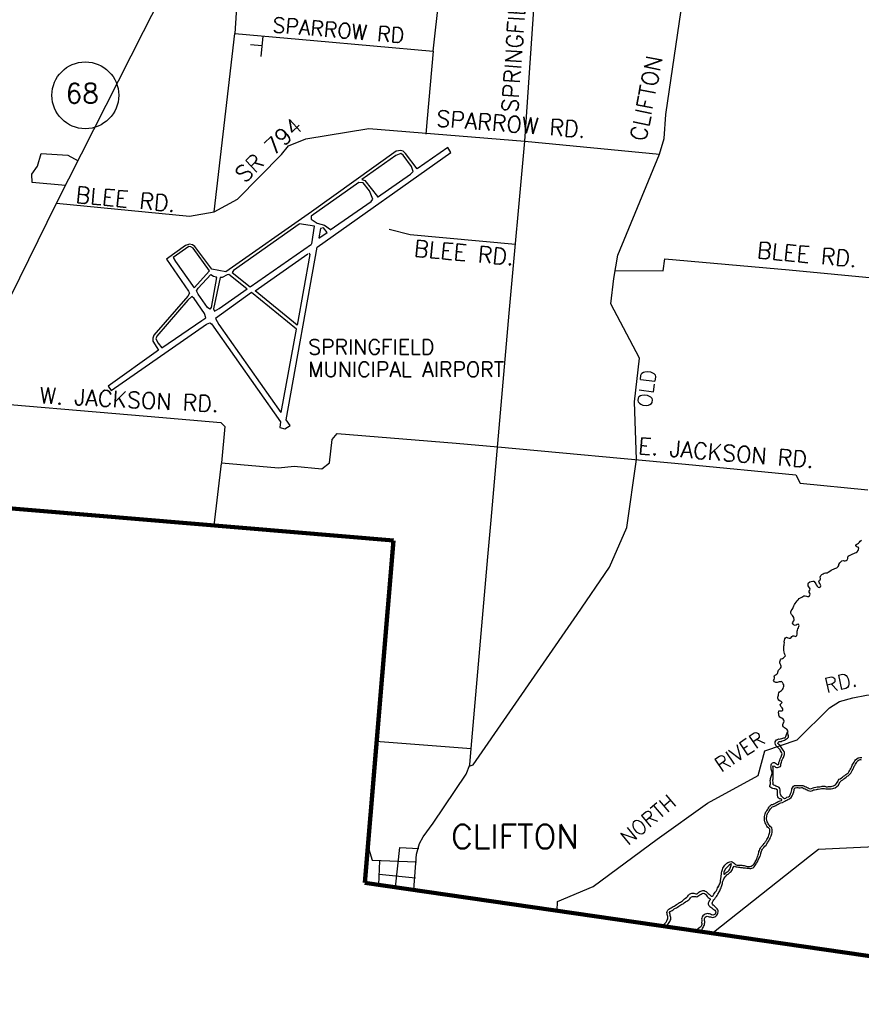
# Model space of a CAD drawing. Header units: feet. Extents: x 1615653 to 1618118, y 708897 to 711917.
# Tile 24 of 183: x 1618069 to 1618080, y 710506 to 710519. Entities that reach past the tile are written whole.
import ezdxf
from ezdxf.enums import TextEntityAlignment as Align

# ---------------------------------------------------------------- set-up
doc = ezdxf.new("R2010")
doc.units = ezdxf.units.FT
doc.header["$LTSCALE"] = 20
doc.header["$MEASUREMENT"] = 0
for name, color, linetype in [('24_TOWN_NAMES', 170, 'Continuous'), ('35_INTERSTATE_ROADS', 130, 'Continuous'), ('36_MAJOR_ROADS', 130, 'Continuous'), ('37_MINOR_ROADS', 130, 'Continuous'), ('38_TOWN_ROADS', 130, 'Continuous'), ('58_MAJOR_WATER', 170, 'Continuous'), ('8_AIRPORTS', 130, 'Continuous'), ('9_AIRPORT_NAMES', 130, 'Continuous'), ('ROAD-TEXT', 2, 'Continuous')]:
    doc.layers.add(name, color=color, linetype=linetype)
doc.layers.add('30_COUNTY_BORDER', color=6, linetype='Continuous', lineweight=100)
doc.styles.add('ROMANS', font='romans')
doc.styles.get("Standard").update_dxf_attribs({"font": 'simplex.shx'})

msp = doc.modelspace()

# ---------------------------------------------------------------- linework, layer by layer
at = {"layer": '30_COUNTY_BORDER', "linetype": 'Continuous'}
for points in [[(1618073.69664, 710511.85879), (1618066.97471, 710512.42262)], [(1618073.69664, 710511.85879), (1618066.97471, 710512.42262)], [(1618073.31384, 710507.30418), (1618073.69664, 710511.85879)], [(1618073.31384, 710507.30418), (1618073.69664, 710511.85879)], [(1618084.43775, 710505.68648), (1618073.31384, 710507.30418)], [(1618084.43775, 710505.68648), (1618073.31384, 710507.30418)]]:
    msp.add_lwpolyline(points, dxfattribs=at)
at = {"layer": '35_INTERSTATE_ROADS', "linetype": 'Continuous'}
for points in [[(1618070.36926, 710518.63263), (1618070.80774, 710519.50023)], [(1618075.44514, 710517.17204), (1618075.59354, 710519.38737)], [(1618069.2135, 710516.34731), (1618070.36926, 710518.63263)], [(1618072.52948, 710517.20436), (1618073.36728, 710517.34089)], [(1618073.36728, 710517.34089), (1618075.44514, 710517.17204)], [(1618072.29671, 710517.111), (1618072.52948, 710517.20436)], [(1618075.23558, 710514.88447), (1618075.44514, 710517.17204)], [(1618072.20741, 710516.99555), (1618072.29671, 710517.111)], [(1618071.62045, 710516.40327), (1618072.20741, 710516.99555)], [(1618068.34919, 710514.60454), (1618069.2135, 710516.34731)], [(1618069.2135, 710516.34731), (1618070.98132, 710516.17639)], [(1618071.30741, 710516.2316), (1618071.62045, 710516.40327)], [(1618070.98132, 710516.17639), (1618071.30741, 710516.2316)], [(1618075.21804, 710514.68145), (1618075.23558, 710514.88447)], [(1618074.99494, 710512.13035), (1618075.21804, 710514.68145)], [(1618074.95288, 710511.64288), (1618074.99494, 710512.13035)], [(1618074.73124, 710509.09129), (1618074.95288, 710511.64288)], [(1618074.71077, 710508.87418), (1618074.73124, 710509.09129)], [(1618074.22314, 710508.09919), (1618074.66461, 710508.75071)], [(1618074.66461, 710508.75071), (1618074.71077, 710508.87418)], [(1618074.08969, 710507.91648), (1618074.22314, 710508.09919)], [(1618074.04254, 710507.82613), (1618074.08969, 710507.91648)], [(1618074.00039, 710507.68459), (1618074.04254, 710507.82613)], [(1618073.96628, 710507.20862), (1618074.00039, 710507.68459)], [(1618073.30657, 710507.34975), (1618073.38156, 710507.29365)]]:
    msp.add_lwpolyline(points, dxfattribs=at)
at = {"layer": '36_MAJOR_ROADS'}
msp.add_line((1618074.22176, 710518.37067), (1618074.39752, 710519.93298), dxfattribs=at)
at = {"layer": '36_MAJOR_ROADS', "linetype": 'Continuous'}
for points in [[(1618074.70495, 710508.85567), (1618074.75452, 710508.87278), (1618076.14062, 710510.876), (1618076.57142, 710511.50254), (1618076.79949, 710512.03081), (1618076.92886, 710512.93782), (1618076.90418, 710513.70279), (1618076.96887, 710514.28651), (1618076.58672, 710515.00948), (1618076.62674, 710515.34616), (1618076.68325, 710515.65725), (1618077.23698, 710517.00092), (1618077.29706, 710517.20776), (1618077.32097, 710517.52896), (1618077.61179, 710519.52485), (1618077.85429, 710520.00565), (1618078.0213, 710520.76722)], [(1618070.80774, 710519.50023), (1618071.31958, 710519.43157), (1618071.60969, 710519.01844), (1618071.58268, 710518.60631), (1618072.63577, 710518.51239)], [(1618072.63577, 710518.51239), (1618074.22176, 710518.37067), (1618074.14395, 710517.47518)], [(1618074.14395, 710517.47518), (1618074.12572, 710517.26565)], [(1618067.90819, 710513.72798), (1618070.41999, 710513.51186)], [(1618070.41999, 710513.51186), (1618071.39827, 710513.42768), (1618071.44963, 710513.37602), (1618071.40849, 710512.8948), (1618072.16489, 710512.82615), (1618072.37481, 710512.84674)], [(1618072.37481, 710512.84674), (1618072.74326, 710512.81114), (1618072.84333, 710512.89144), (1618072.87842, 710513.20454), (1618072.94474, 710513.28483), (1618074.52784, 710513.15343)], [(1618074.52784, 710513.15343), (1618075.08411, 710513.10428)], [(1618075.08411, 710513.10428), (1618077.58021, 710512.87458)], [(1618077.58021, 710512.87458), (1618079.05105, 710512.73178), (1618079.10674, 710512.61995), (1618080.00611, 710512.53419)]]:
    msp.add_lwpolyline(points, dxfattribs=at)
at = {"layer": '37_MINOR_ROADS', "linetype": 'Continuous'}
for points in [[(1618071.30741, 710516.2316), (1618071.58268, 710518.60631)], [(1618071.94263, 710518.44105), (1618071.79423, 710518.4561)], [(1618071.95652, 710518.57297), (1618071.92832, 710518.30244)], [(1618075.44514, 710517.17204), (1618077.23698, 710517.00092)], [(1618069.33265, 710516.58291), (1618068.88915, 710516.62287), (1618068.88437, 710516.73282), (1618068.95657, 710516.84231), (1618069.0083, 710517.00901), (1618069.35999, 710516.98661), (1618069.49946, 710516.91275)], [(1618073.63965, 710516.00026), (1618073.91855, 710515.93321), (1618075.31993, 710515.80462)], [(1618076.63922, 710515.45114), (1618077.28665, 710515.44691), (1618077.30652, 710515.60828), (1618078.96322, 710515.46044)], [(1618078.96322, 710515.46044), (1618080.86249, 710515.28001)], [(1618071.31154, 710512.05885), (1618071.40761, 710512.88468)], [(1618079.80845, 710509.7652), (1618079.99098, 710509.7996), (1618081.34058, 710509.88723), (1618082.31981, 710509.83182)], [(1618077.8725, 710508.364), (1618078.54936, 710508.72998), (1618078.63602, 710509.05925), (1618079.06586, 710509.20529), (1618079.49626, 710509.63384), (1618079.63118, 710509.71563), (1618079.80845, 710509.7652)], [(1618073.46104, 710509.18765), (1618074.73124, 710509.09129)], [(1618075.87248, 710506.93141), (1618075.88026, 710507.05501), (1618076.35301, 710507.25393), (1618077.20651, 710507.8832), (1618077.8725, 710508.364)], [(1618081.69139, 710507.85709), (1618079.35121, 710507.74786), (1618079.23202, 710507.65212)], [(1618079.23202, 710507.65212), (1618077.95574, 710506.6427), (1618077.93168, 710506.63195)]]:
    msp.add_lwpolyline(points, dxfattribs=at)
at = {"layer": '38_TOWN_ROADS', "linetype": 'Continuous'}
for points in [[(1618073.35528, 710507.79725), (1618073.41263, 710507.60405), (1618074.00208, 710507.58101)], [(1618073.72251, 710507.24475), (1618073.77891, 710507.77536)], [(1618073.77891, 710507.77536), (1618074.0321, 710507.75933)], [(1618073.49924, 710507.27721), (1618073.51271, 710507.59704)], [(1618073.5047, 710507.41872), (1618073.98907, 710507.37164)]]:
    msp.add_lwpolyline(points, dxfattribs=at)
at = {"layer": '58_MAJOR_WATER', "linetype": 'Continuous'}
for points in [[(1618079.62073, 710511.5267), (1618079.62403, 710511.5397), (1618079.63753, 710511.5635), (1618079.65088, 710511.57725), (1618079.66318, 710511.59005), (1618079.67933, 710511.5937), (1618079.69533, 710511.59035), (1618079.70833, 710511.5881), (1618079.72143, 710511.59185), (1618079.73468, 710511.6016), (1618079.74103, 710511.6175), (1618079.74128, 710511.63055), (1618079.74568, 710511.6495), (1618079.75898, 710511.66025), (1618079.77413, 710511.66495), (1618079.78933, 710511.6717), (1618079.80653, 710511.67935), (1618079.82378, 710511.687), (1618079.83893, 710511.6927), (1618079.85408, 710511.69745), (1618079.86733, 710511.7062), (1618079.87873, 710511.724), (1618079.88603, 710511.7389), (1618079.88638, 710511.75495), (1618079.87963, 710511.7691), (1618079.86363, 710511.77345), (1618079.84993, 710511.7908), (1618079.85523, 710511.8047), (1618079.87253, 710511.8154), (1618079.88573, 710511.82315), (1618079.89608, 710511.83695), (1618079.90738, 710511.84975), (1618079.92268, 710511.8625)], [(1618078.95963, 710510.5575), (1618078.97268, 710510.55725), (1618078.98593, 710510.567), (1618078.99523, 710510.57985), (1618079.00848, 710510.5906), (1618079.02158, 710510.59235), (1618079.03548, 710510.58505), (1618079.05148, 710510.5827), (1618079.06483, 710510.59545), (1618079.06713, 710510.61145), (1618079.06643, 710510.6245), (1618079.06573, 710510.6396), (1618079.06598, 710510.6536), (1618079.07028, 710510.66755), (1618079.07758, 710510.68145), (1618079.08593, 710510.6973), (1618079.09133, 710510.71525), (1618079.09463, 710510.72925), (1618079.08688, 710510.74345), (1618079.06873, 710510.7398), (1618079.05448, 710510.73005), (1618079.04038, 710510.72635), (1618079.02743, 710510.7326), (1618079.01363, 710510.74495), (1618079.00588, 710510.75815), (1618079.01118, 710510.77305), (1618079.02353, 710510.78785), (1618079.02683, 710510.80285), (1618079.02243, 710510.833), (1618079.01568, 710510.8462), (1618079.00393, 710510.86145), (1618078.99218, 710510.87475), (1618078.98348, 710510.89195), (1618078.98478, 710510.908), (1618078.98908, 710510.92195), (1618079.00048, 710510.93875), (1618079.00983, 710510.9536), (1618079.01413, 710510.96755), (1618079.02253, 710510.98745), (1618079.03303, 710511.0093), (1618079.04033, 710511.02215), (1618079.05373, 710511.03995), (1618079.06708, 710511.0557), (1618079.07948, 710511.0715), (1618079.09583, 710511.0862), (1618079.11108, 710511.09595), (1618079.12833, 710511.1046), (1618079.14353, 710511.1123), (1618079.15878, 710511.12205), (1618079.17488, 710511.1237), (1618079.19083, 710511.11735), (1618079.20378, 710511.1121), (1618079.21783, 710511.1138), (1618079.23208, 710511.12155), (1618079.24053, 710511.1434), (1618079.23578, 710511.15755), (1618079.22903, 710511.17075), (1618079.22933, 710511.18475), (1618079.23463, 710511.1977), (1618079.23893, 710511.21365), (1618079.23423, 710511.2278), (1618079.22343, 710511.24105), (1618079.21268, 710511.2553), (1618079.21318, 710511.28035), (1618079.21853, 710511.2963), (1618079.23688, 710511.30995), (1618079.25603, 710511.3146), (1618079.27523, 710511.3192), (1618079.29023, 710511.3159), (1618079.30688, 710511.2965), (1618079.31458, 710511.2813), (1618079.32238, 710511.2681), (1618079.33308, 710511.25285), (1618079.34688, 710511.2385), (1618079.36083, 710511.2342), (1618079.37703, 710511.2409), (1618079.38133, 710511.25485), (1618079.37758, 710511.26795), (1618079.36893, 710511.2862), (1618079.36013, 710511.2994), (1618079.35748, 710511.3155), (1618079.36478, 710511.3294), (1618079.37708, 710511.3422), (1618079.37833, 710511.3552), (1618079.37463, 710511.3693), (1618079.38408, 710511.3912), (1618079.39643, 710511.40495), (1618079.41268, 710511.41565), (1618079.42898, 710511.42635), (1618079.44708, 710511.428), (1618079.46518, 710511.43065), (1618079.47943, 710511.43835), (1618079.50178, 710511.45195), (1618079.52003, 710511.4626), (1618079.53628, 710511.4713), (1618079.55353, 710511.47895), (1618079.56768, 710511.4857), (1618079.58183, 710511.4894), (1618079.59698, 710511.4941), (1618079.61238, 710511.51085), (1618079.62073, 710511.5267)], [(1618078.93733, 710509.30545), (1618078.94663, 710509.3183), (1618078.94093, 710509.33545), (1618078.93118, 710509.3487), (1618078.91428, 710509.35805), (1618078.90038, 710509.3654), (1618078.88558, 710509.3787), (1618078.87788, 710509.3929), (1618078.87518, 710509.41), (1618078.88153, 710509.42495), (1618078.88878, 710509.4378), (1618078.89518, 710509.45475), (1618078.89148, 710509.46985), (1618078.88268, 710509.48305), (1618078.86583, 710509.49245), (1618078.85188, 710509.49775), (1618078.83898, 710509.50605), (1618078.82823, 710509.5213), (1618078.82553, 710509.5364), (1618078.82483, 710509.55045), (1618078.82108, 710509.56455), (1618078.82463, 710509.59155), (1618078.83773, 710509.5923), (1618078.85278, 710509.592), (1618078.86583, 710509.5917), (1618078.87908, 710509.6015), (1618078.87938, 710509.6175), (1618078.86763, 710509.6328), (1618078.85188, 710509.64815), (1618078.84518, 710509.66335), (1618078.84143, 710509.67745), (1618078.85573, 710509.6892), (1618078.86608, 710509.70405), (1618078.85533, 710509.7183), (1618078.84033, 710509.7226), (1618078.82348, 710509.732), (1618078.81578, 710509.7482), (1618078.81103, 710509.7613), (1618078.81128, 710509.77435), (1618078.81558, 710509.7873), (1618078.81988, 710509.80225), (1618078.82113, 710509.81525), (1618078.82248, 710509.8323), (1618078.83083, 710509.84715), (1618078.84603, 710509.85385), (1618078.86128, 710509.8646), (1618078.87358, 710509.87735), (1618078.88088, 710509.89025), (1618078.88623, 710509.9052), (1618078.88958, 710509.92215), (1618078.88888, 710509.9382), (1618078.88313, 710509.9524), (1618078.87443, 710509.9686), (1618078.86063, 710509.9809), (1618078.84458, 710509.98025), (1618078.82943, 710509.97755), (1618078.81633, 710509.9748), (1618078.80018, 710509.9691), (1618078.78408, 710509.96745), (1618078.76618, 710509.97685), (1618078.75453, 710509.99615), (1618078.76188, 710510.011), (1618078.76718, 710510.02495), (1618078.76443, 710510.03805), (1618078.76268, 710510.0511), (1618078.76493, 710510.0641), (1618078.77813, 710510.07085), (1618078.79223, 710510.0736), (1618078.80463, 710510.08935), (1618078.81423, 710510.11825), (1618078.81958, 710510.1352), (1618078.83488, 710510.1479), (1618078.84818, 710510.15865), (1618078.85648, 710510.17355), (1618078.85578, 710510.1866), (1618078.85003, 710510.20075), (1618078.84138, 710510.219), (1618078.83763, 710510.2331), (1618078.83588, 710510.24615), (1618078.84538, 710510.26905), (1618078.85573, 710510.28385), (1618078.87088, 710510.2896), (1618078.88513, 710510.2983), (1618078.90043, 710510.31005), (1618078.91073, 710510.32385), (1618078.90508, 710510.342), (1618078.89733, 710510.3562), (1618078.89368, 710510.37435), (1618078.89218, 710510.39945), (1618078.89158, 710510.4195), (1618078.89188, 710510.43355), (1618078.89223, 710510.4506), (1618078.89458, 710510.4666), (1618078.89583, 710510.4806), (1618078.89713, 710510.4956), (1618078.89548, 710510.5117), (1618078.90323, 710510.54865), (1618078.91153, 710510.5615), (1618078.92583, 710510.57425), (1618078.94268, 710510.5639), (1618078.95963, 710510.5575)], [(1618078.86497, 710508.40254), (1618078.86008, 710508.41555), (1618078.84613, 710508.41985), (1618078.83308, 710508.4211), (1618078.81928, 710508.4334), (1618078.81158, 710508.4486), (1618078.80788, 710508.46575), (1618078.80523, 710508.48185), (1618078.80653, 710508.49685), (1618078.80778, 710508.50985), (1618078.80803, 710508.5229), (1618078.80533, 710508.538), (1618078.78748, 710508.5484), (1618078.77353, 710508.5527), (1618078.76053, 710508.55595), (1618078.74553, 710508.5593), (1618078.73158, 710508.5646), (1618078.71868, 710508.57085), (1618078.70583, 710508.58215), (1618078.70513, 710508.5952), (1618078.70738, 710508.6082), (1618078.71268, 710508.6211), (1618078.71403, 710508.63815), (1618078.71053, 710508.6643), (1618078.71083, 710508.6783), (1618078.71408, 710508.6923), (1618078.71738, 710508.70525), (1618078.72168, 710508.7192), (1618078.72698, 710508.73315), (1618078.73123, 710508.7461), (1618078.73353, 710508.7601), (1618078.73383, 710508.7751), (1618078.72908, 710508.78825), (1618078.72438, 710508.8034), (1618078.72163, 710508.8175), (1618078.71993, 710508.83155), (1618078.71918, 710508.8446), (1618078.72048, 710508.85965), (1618078.72278, 710508.8736), (1618078.72708, 710508.88655), (1618078.73838, 710508.8994), (1618078.75258, 710508.9061), (1618078.76558, 710508.90585), (1618078.78048, 710508.8965), (1618078.79328, 710508.8852), (1618078.80618, 710508.87695), (1618078.81923, 710508.87665), (1618078.82358, 710508.8926), (1618078.82583, 710508.9066), (1618078.83218, 710508.9215), (1618078.83848, 710508.93545), (1618078.84383, 710508.95135), (1618078.84708, 710508.96435), (1618078.85343, 710508.98025), (1618078.85773, 710508.9942), (1618078.86403, 710509.0081), (1618078.86633, 710509.0211), (1618078.86258, 710509.0342), (1618078.85378, 710509.04745), (1618078.84603, 710509.06065), (1618078.84028, 710509.0738), (1618078.82953, 710509.08805), (1618078.81573, 710509.10035), (1618078.79898, 710509.11575), (1618078.78618, 710509.12905), (1618078.77743, 710509.14425), (1618078.77383, 710509.1624), (1618078.77613, 710509.1774), (1618078.78243, 710509.1913), (1618078.79173, 710509.20415), (1618078.80693, 710509.21185), (1618078.82113, 710509.2196), (1618078.83413, 710509.2163), (1618078.84723, 710509.21805), (1618078.86338, 710509.22275), (1618078.87848, 710509.22645), (1618078.89263, 710509.23115), (1618078.90678, 710509.2339), (1618078.91818, 710509.2527), (1618078.92248, 710509.26565), (1618078.92673, 710509.2786), (1618078.93103, 710509.29155), (1618078.93733, 710509.30545)], [(1618078.95424, 710509.2544), (1618078.93733, 710509.30545), (1618078.93948, 710509.31345)], [(1618078.89837, 710508.42275), (1618078.88448, 710508.43105), (1618078.87068, 710508.4434), (1618078.85793, 710508.4567), (1618078.85018, 710508.4709), (1618078.84443, 710508.48505), (1618078.84168, 710508.49915), (1618078.83998, 710508.5132), (1618078.84123, 710508.52625), (1618078.84053, 710508.5403), (1618078.83783, 710508.5564), (1618078.82713, 710508.57165), (1618078.81123, 710508.58), (1618078.79828, 710508.58525), (1618078.78333, 710508.5906), (1618078.77038, 710508.59685), (1618078.75643, 710508.60115), (1618078.74568, 710508.61645), (1618078.74798, 710508.6294), (1618078.74928, 710508.64445), (1618078.74558, 710508.66155), (1618078.74588, 710508.6756), (1618078.74718, 710508.6886), (1618078.74748, 710508.70365), (1618078.74778, 710508.7197), (1618078.75003, 710508.73265), (1618078.75038, 710508.7487), (1618078.74868, 710508.7638), (1618078.74893, 710508.7768), (1618078.74823, 710508.79185), (1618078.74848, 710508.8049), (1618078.74703, 710508.832), (1618078.74628, 710508.84505), (1618078.75263, 710508.85895), (1618078.76553, 710508.8537), (1618078.77943, 710508.8444), (1618078.79238, 710508.8401), (1618078.80543, 710508.83885), (1618078.82048, 710508.84055), (1618078.83463, 710508.84525), (1618078.84788, 710508.853), (1618078.85013, 710508.866), (1618078.85148, 710508.882), (1618078.85473, 710508.896), (1618078.85908, 710508.91095), (1618078.86338, 710508.9259), (1618078.86873, 710508.94185), (1618078.87708, 710508.9567), (1618078.88538, 710508.97055), (1618078.88968, 710508.9845), (1618078.89493, 710508.99745), (1618078.89723, 710509.01045), (1618078.89848, 710509.02345), (1618078.89773, 710509.0365), (1618078.89403, 710509.0506), (1618078.88333, 710509.0669), (1618078.87353, 710509.0801), (1618078.86478, 710509.09435), (1618078.85703, 710509.10855), (1618078.84728, 710509.1218), (1618078.83753, 710509.136), (1618078.82463, 710509.1433), (1618078.81188, 710509.1576), (1618078.81313, 710509.1716), (1618078.82743, 710509.18235), (1618078.84148, 710509.18205), (1618078.85658, 710509.18575), (1618078.86978, 710509.1915), (1618078.88393, 710509.19725), (1618078.89813, 710509.20295), (1618078.91233, 710509.2117), (1618078.92548, 710509.21745), (1618078.93873, 710509.2272), (1618078.95313, 710509.24195), (1618078.95438, 710509.25595), (1618078.95468, 710509.269), (1618078.95363, 710509.269)], [(1618079.48593, 710508.5852), (1618079.50403, 710508.58585), (1618079.51903, 710508.58455), (1618079.53318, 710508.58825), (1618079.54938, 710508.59395), (1618079.56248, 710508.59665), (1618079.57778, 710508.6084), (1618079.59313, 710508.6231), (1618079.60148, 710508.639), (1618079.60778, 710508.6519), (1618079.61508, 710508.6668), (1618079.62843, 710508.68055), (1618079.64163, 710508.6893), (1618079.65693, 710508.70005), (1618079.67218, 710508.71075), (1618079.68643, 710508.7205), (1618079.70173, 710508.7312), (1618079.71503, 710508.74495), (1618079.73028, 710508.7527), (1618079.74453, 710508.7644), (1618079.75688, 710508.7792), (1618079.76628, 710508.79505), (1618079.77363, 710508.81095), (1618079.78093, 710508.82685), (1618079.78928, 710508.8417), (1618079.79458, 710508.85465), (1618079.80088, 710508.86855), (1618079.80818, 710508.88145), (1618079.81648, 710508.8963), (1618079.82583, 710508.91015), (1618079.83518, 710508.92705), (1618079.84448, 710508.93985), (1618079.86383, 710508.9545), (1618079.88118, 710508.9672), (1618079.90038, 710508.9728), (1618079.91443, 710508.97255), (1618079.92838, 710508.96925)], [(1618079.487, 710508.55522), (1618079.50327, 710508.5558), (1618079.5216, 710508.55421), (1618079.54197, 710508.55954), (1618079.55742, 710508.56497), (1618079.57528, 710508.56866), (1618079.59735, 710508.5856), (1618079.61741, 710508.60482), (1618079.62824, 710508.62544), (1618079.63473, 710508.63872), (1618079.63992, 710508.64932), (1618079.6477, 710508.65733), (1618079.65854, 710508.66452), (1618079.67417, 710508.6755), (1618079.68926, 710508.68609), (1618079.70349, 710508.69582), (1618079.72128, 710508.70827), (1618079.7331, 710508.72048), (1618079.74679, 710508.72744), (1618079.76575, 710508.74301), (1618079.78145, 710508.76182), (1618079.79286, 710508.78107), (1618079.80088, 710508.79839), (1618079.80768, 710508.81321), (1618079.81634, 710508.82861), (1618079.82213, 710508.84277), (1618079.82765, 710508.85494), (1618079.83433, 710508.86674), (1618079.84205, 710508.88056), (1618079.85143, 710508.89446), (1618079.86053, 710508.91091), (1618079.86613, 710508.91861), (1618079.88174, 710508.93043), (1618079.89464, 710508.93987), (1618079.9044, 710508.94272), (1618079.91066, 710508.94261), (1618079.92148, 710508.94005)], [(1618078.58554, 710507.70098), (1618078.58827, 710507.70994), (1618078.59318, 710507.72275), (1618078.5995, 710507.73871), (1618078.60493, 710507.75304), (1618078.61037, 710507.76173), (1618078.62264, 710507.77263), (1618078.63922, 710507.79066), (1618078.65322, 710507.80637), (1618078.66305, 710507.82159), (1618078.67094, 710507.83476), (1618078.67937, 710507.8464), (1618078.6914, 710507.86259), (1618078.69972, 710507.88058), (1618078.70712, 710507.89458), (1618078.71432, 710507.91046), (1618078.72015, 710507.92684), (1618078.72474, 710507.94068), (1618078.72904, 710507.95568), (1618078.73458, 710507.97236), (1618078.73497, 710507.99191), (1618078.73527, 710508.00726), (1618078.73172, 710508.03368), (1618078.71069, 710508.05225), (1618078.69765, 710508.06409), (1618078.69081, 710508.07409), (1618078.68381, 710508.08716), (1618078.67789, 710508.10291), (1618078.66991, 710508.11641), (1618078.66526, 710508.12795), (1618078.66223, 710508.13632), (1618078.66175, 710508.1468), (1618078.66109, 710508.16186), (1618078.6613, 710508.17276), (1618078.66228, 710508.18258), (1618078.66514, 710508.19465), (1618078.66917, 710508.21202), (1618078.67366, 710508.2247), (1618078.67719, 710508.2333), (1618078.68631, 710508.24525), (1618078.69684, 710508.2598), (1618078.70545, 710508.27511), (1618078.71405, 710508.28793), (1618078.72434, 710508.30314), (1618078.73156, 710508.31131), (1618078.73905, 710508.31608), (1618078.75192, 710508.31922), (1618078.76643, 710508.32557), (1618078.78351, 710508.33158), (1618078.79907, 710508.33956), (1618078.81574, 710508.34907), (1618078.82942, 710508.3581), (1618078.83919, 710508.36413), (1618078.84931, 710508.3666), (1618078.87078, 710508.37117), (1618078.90183, 710508.3894), (1618078.91597, 710508.39839), (1618078.92979, 710508.40496), (1618078.94516, 710508.41414), (1618078.96484, 710508.42191), (1618078.98822, 710508.43686), (1618079.00298, 710508.46042), (1618079.00909, 710508.47857), (1618079.01533, 710508.49322), (1618079.02307, 710508.51493), (1618079.02583, 710508.53491), (1618079.02765, 710508.54753), (1618079.03062, 710508.55533), (1618079.03853, 710508.56752), (1618079.04023, 710508.56851), (1618079.04694, 710508.56932), (1618079.06294, 710508.56998), (1618079.07512, 710508.57058), (1618079.08905, 710508.56938), (1618079.10909, 710508.56893), (1618079.12506, 710508.56967), (1618079.13596, 710508.57006), (1618079.14222, 710508.56723), (1618079.15533, 710508.55981), (1618079.17307, 710508.55212), (1618079.18921, 710508.54415), (1618079.20134, 710508.54017), (1618079.21555, 710508.53214), (1618079.24842, 710508.52482), (1618079.27023, 710508.5327), (1618079.286, 710508.53898), (1618079.30027, 710508.54044), (1618079.32436, 710508.54681), (1618079.33741, 710508.55086), (1618079.34694, 710508.54994), (1618079.37406, 710508.55193), (1618079.39288, 710508.55779), (1618079.40293, 710508.559), (1618079.41997, 710508.55951), (1618079.43123, 710508.55856), (1618079.4501, 710508.55294), (1618079.47437, 710508.55244), (1618079.49157, 710508.55573)], [(1618078.89743, 710508.42215), (1618078.90143, 710508.4247), (1618078.91563, 710508.43145), (1618078.93188, 710508.44115), (1618078.95113, 710508.44875), (1618078.96638, 710508.4585), (1618078.97568, 710508.47335), (1618078.98103, 710508.48925), (1618078.98738, 710508.50415), (1618078.99378, 710508.5221), (1618078.99613, 710508.5391), (1618078.99843, 710508.5551), (1618079.00373, 710508.569), (1618079.01723, 710508.5898), (1618079.03043, 710508.59755), (1618079.04453, 710508.59925), (1618079.06158, 710508.59995), (1618079.07568, 710508.60065), (1618079.09068, 710508.59935), (1618079.10873, 710508.59895), (1618079.12383, 710508.59965), (1618079.14193, 710508.6003), (1618079.15583, 710508.594), (1618079.16873, 710508.5867), (1618079.18568, 710508.57935), (1618079.20058, 710508.572), (1618079.21353, 710508.56775), (1618079.22643, 710508.56045), (1618079.24643, 710508.556), (1618079.25958, 710508.56075), (1618079.27878, 710508.5684), (1618079.29488, 710508.57005), (1618079.31608, 710508.57565), (1618079.33428, 710508.5813), (1618079.34728, 710508.58005), (1618079.36843, 710508.5816), (1618079.38658, 710508.58725), (1618079.40068, 710508.58895), (1618079.42078, 710508.58955), (1618079.43683, 710508.5882), (1618079.45478, 710508.58285), (1618079.47183, 710508.5825), (1618079.48593, 710508.5852)], [(1618078.54363, 710507.6599), (1618078.55098, 710507.67675), (1618078.55328, 710507.68975), (1618078.55563, 710507.70575), (1618078.55988, 710507.7197), (1618078.56523, 710507.73365), (1618078.57153, 710507.74955), (1618078.57793, 710507.76645), (1618078.58723, 710507.7813), (1618078.60158, 710507.79405), (1618078.61698, 710507.8108), (1618078.62928, 710507.8246), (1618078.63758, 710507.83745), (1618078.64588, 710507.8513), (1618078.65518, 710507.86415), (1618078.66548, 710507.878), (1618078.67283, 710507.8939), (1618078.68018, 710507.9078), (1618078.68648, 710507.9217), (1618078.69178, 710507.9366), (1618078.69608, 710507.94955), (1618078.70038, 710507.96455), (1618078.70468, 710507.9775), (1618078.70498, 710507.9925), (1618078.70523, 710508.00555), (1618078.70348, 710508.0186), (1618078.69068, 710508.0299), (1618078.67488, 710508.04425), (1618078.66513, 710508.0585), (1618078.65643, 710508.07475), (1618078.65073, 710508.0899), (1618078.64293, 710508.1031), (1618078.63723, 710508.11725), (1618078.63248, 710508.1304), (1618078.63178, 710508.14545), (1618078.63108, 710508.1615), (1618078.63133, 710508.17455), (1618078.63263, 710508.18755), (1618078.63593, 710508.2015), (1618078.64033, 710508.22045), (1618078.64563, 710508.2354), (1618078.65093, 710508.24835), (1618078.66223, 710508.26315), (1618078.67153, 710508.276), (1618078.67988, 710508.29085), (1618078.68918, 710508.3047), (1618078.70058, 710508.32155), (1618078.71188, 710508.33435), (1618078.72713, 710508.34405), (1618078.74228, 710508.34775), (1618078.75543, 710508.3535), (1618078.77163, 710508.3592), (1618078.78478, 710508.36595), (1618078.80003, 710508.37465), (1618078.81328, 710508.3834), (1618078.82748, 710508.39215), (1618078.84263, 710508.39585), (1618078.85978, 710508.3995), (1618078.86513, 710508.40264)], [(1618078.58554, 710507.70098), (1618078.58133, 710507.6875), (1618078.57698, 710507.67115), (1618078.56963, 710507.65435), (1618078.56973, 710507.65455)], [(1618078.0093, 710507.23514), (1618078.01933, 710507.24845), (1618078.02463, 710507.26335), (1618078.03093, 710507.2763), (1618078.03723, 710507.2902), (1618078.04253, 710507.30515), (1618078.04683, 710507.31805), (1618078.04813, 710507.3321), (1618078.05263, 710507.35805), (1618078.06093, 710507.42105), (1618078.06123, 710507.4351), (1618078.06458, 710507.4521), (1618078.06788, 710507.46605), (1618078.07318, 710507.481), (1618078.08053, 710507.4969), (1618078.08788, 710507.5108), (1618078.09823, 710507.5266), (1618078.10653, 710507.5395), (1618078.11783, 710507.5523), (1618078.13113, 710507.56505), (1618078.14438, 710507.5748), (1618078.15953, 710507.5795), (1618078.17363, 710507.5822), (1618078.18878, 710507.5859), (1618078.20178, 710507.58365), (1618078.21468, 710507.57535), (1618078.23048, 710507.564), (1618078.24333, 710507.5527), (1618078.25613, 710507.5414), (1618078.27013, 710507.53815), (1618078.28718, 710507.5388), (1618078.30018, 710507.5365), (1618078.31828, 710507.53715), (1618078.33133, 710507.53685), (1618078.34533, 710507.5346), (1618078.36138, 710507.53225), (1618078.37733, 710507.5289), (1618078.39028, 710507.52365), (1618078.40428, 710507.52135), (1618078.41733, 710507.52105), (1618078.43038, 710507.5198), (1618078.44348, 710507.52255), (1618078.45663, 710507.5263), (1618078.46978, 710507.53305), (1618078.48308, 710507.5438), (1618078.49438, 710507.5566), (1618078.50263, 710507.56945), (1618078.50998, 710507.58335), (1618078.51823, 710507.5962), (1618078.52458, 710507.61015), (1618078.52983, 710507.62305), (1618078.53518, 710507.638), (1618078.53948, 710507.65195), (1618078.54363, 710507.6599)], [(1618078.01187, 710507.15048), (1618078.02063, 710507.1652), (1618078.03203, 710507.182), (1618078.03933, 710507.1949), (1618078.04363, 710507.20885), (1618078.04788, 710507.2218), (1618078.05618, 710507.23565), (1618078.06258, 710507.25455), (1618078.06588, 710507.26755), (1618078.07118, 710507.2825), (1618078.07348, 710507.29645), (1618078.07578, 710507.31145), (1618078.07913, 710507.32645), (1618078.08548, 710507.34435), (1618078.09178, 710507.35725), (1618078.09908, 710507.37015), (1618078.10938, 710507.384), (1618078.12173, 710507.39775), (1618078.13403, 710507.41055), (1618078.14928, 710507.42025), (1618078.16258, 710507.43305), (1618078.17588, 710507.4448), (1618078.18913, 710507.45455), (1618078.20043, 710507.46835), (1618078.20573, 710507.4813), (1618078.21103, 710507.4962), (1618078.22038, 710507.51005), (1618078.22863, 710507.52295), (1618078.24368, 710507.5206), (1618078.25663, 710507.51635), (1618078.27163, 710507.51405), (1618078.28663, 710507.5117), (1618078.30068, 710507.5094), (1618078.31568, 710507.5081), (1618078.33473, 710507.5057), (1618078.35073, 710507.5034), (1618078.36578, 710507.50305), (1618078.38178, 710507.50075), (1618078.39683, 710507.4984), (1618078.42593, 710507.49785), (1618078.43888, 710507.49455), (1618078.45193, 710507.4943), (1618078.46603, 710507.497), (1618078.48328, 710507.50465), (1618078.49653, 710507.51445), (1618078.50583, 710507.5273), (1618078.51413, 710507.54115), (1618078.52243, 710507.554), (1618078.52868, 710507.5669), (1618078.53808, 710507.5848), (1618078.54438, 710507.5977), (1618078.55173, 710507.6126), (1618078.55898, 710507.62545), (1618078.56533, 710507.6404), (1618078.56963, 710507.65435)], [(1618078.09603, 710507.41735), (1618078.10928, 710507.4281), (1618078.12358, 710507.44085), (1618078.13683, 710507.4506), (1618078.15008, 710507.45935), (1618078.16138, 710507.47315), (1618078.17168, 710507.486), (1618078.17698, 710507.4989), (1618078.18123, 710507.51185), (1618078.18553, 710507.5248), (1618078.19083, 710507.53875), (1618078.19213, 710507.55475), (1618078.17903, 710507.55205), (1618078.16373, 710507.5393), (1618078.15038, 710507.52455), (1618078.13708, 710507.5128), (1618078.12378, 710507.5), (1618078.11148, 710507.4862), (1618078.10418, 710507.47335), (1618078.09683, 710507.45845), (1618078.09158, 710507.4455), (1618078.09028, 710507.4325), (1618078.09203, 710507.41945)], [(1618078.09199, 710507.4197), (1618078.09553, 710507.4168)], [(1618077.27208, 710506.72855), (1618077.28623, 710506.74), (1618077.29953, 710506.75275), (1618077.31083, 710506.76655), (1618077.32318, 710506.78135), (1618077.33253, 710506.7952), (1618077.33983, 710506.8101), (1618077.34513, 710506.82305), (1618077.34838, 710506.836), (1618077.34673, 710506.8531), (1618077.34303, 710506.8682), (1618077.33828, 710506.88235), (1618077.33653, 710506.8954), (1618077.33483, 710506.9095), (1618077.33713, 710506.9235), (1618077.34643, 710506.93735), (1618077.36078, 710506.95205), (1618077.37403, 710506.96085), (1618077.38928, 710506.97255), (1618077.40348, 710506.9793), (1618077.41668, 710506.98605), (1618077.42988, 710506.9938), (1618077.44613, 710507.00345), (1618077.46243, 710507.01415), (1618077.47768, 710507.0229), (1618077.49088, 710507.03165), (1618077.50408, 710507.0394), (1618077.51723, 710507.04415), (1618077.53053, 710507.0549), (1618077.54378, 710507.06565), (1618077.55708, 710507.0774), (1618077.57033, 710507.08815), (1618077.58363, 710507.09995), (1618077.59793, 710507.1127), (1618077.61228, 710507.1264), (1618077.62358, 710507.14025), (1618077.63688, 710507.152), (1618077.65113, 710507.1607), (1618077.66423, 710507.16445), (1618077.67828, 710507.1642), (1618077.69233, 710507.1639), (1618077.70533, 710507.1606), (1618077.71928, 710507.1563), (1618077.73238, 710507.15805), (1618077.74658, 710507.1648), (1618077.75988, 710507.17755), (1618077.77413, 710507.1873), (1618077.78728, 710507.19205), (1618077.80038, 710507.19575), (1618077.81453, 710507.1995), (1618077.82958, 710507.1992), (1618077.84253, 710507.1939), (1618077.85543, 710507.1856), (1618077.86923, 710507.1743), (1618077.88303, 710507.162), (1618077.89588, 710507.1507), (1618077.90968, 710507.1394), (1618077.92443, 710507.12505), (1618077.93848, 710507.12375), (1618077.95178, 710507.1365), (1618077.96008, 710507.1504), (1618077.96843, 710507.16425), (1618077.97673, 710507.1781), (1618077.98808, 710507.19395), (1618077.99738, 710507.20775), (1618078.00268, 710507.2207), (1618078.00898, 710507.2346), (1618078.01728, 710507.2485), (1618078.02158, 710507.26145)], [(1618077.77033, 710506.65609), (1618077.78668, 710506.66755), (1618077.79998, 710506.67935), (1618077.80828, 710506.6932), (1618077.81663, 710506.70705), (1618077.82288, 710506.71995), (1618077.82918, 710506.7339), (1618077.83553, 710506.7478), (1618077.83678, 710506.7608), (1618077.83703, 710506.77385), (1618077.83733, 710506.78785), (1618077.83658, 710506.8019), (1618077.83488, 710506.816), (1618077.83618, 710506.83), (1618077.84348, 710506.8449), (1618077.85678, 710506.85665), (1618077.86993, 710506.8604), (1618077.88283, 710506.85515), (1618077.89883, 710506.8518), (1618077.91488, 710506.85045), (1618077.92788, 710506.8482), (1618077.94388, 710506.84385), (1618077.95693, 710506.8456), (1618077.97413, 710506.85025), (1618077.98738, 710506.86), (1618077.99968, 710506.8738), (1618078.00598, 710506.8867), (1618078.01128, 710506.90065), (1618078.01758, 710506.91555), (1618078.01588, 710506.9296), (1618078.01113, 710506.94275), (1618078.00338, 710506.95695), (1618077.98863, 710506.9713), (1618077.97683, 710506.98455), (1618077.96203, 710506.9979), (1618077.94918, 710507.0072), (1618077.94043, 710507.0204), (1618077.93768, 710507.0345), (1618077.94098, 710507.0475), (1618077.94828, 710507.06135), (1618077.95863, 710507.0772), (1618077.97098, 710507.092), (1618077.98133, 710507.1068), (1618077.99363, 710507.1216), (1618078.00293, 710507.13445), (1618078.01233, 710507.1513), (1618078.02263, 710507.16515), (1618078.02693, 710507.1781), (1618078.02803, 710507.1841)], [(1618077.31486, 710506.72233), (1618077.31468, 710506.70835), (1618077.32198, 710506.7212), (1618077.33428, 710506.734), (1618077.34458, 710506.74685), (1618077.35393, 710506.7617), (1618077.36523, 710506.7745), (1618077.37253, 710506.78735), (1618077.37978, 710506.80025), (1618077.38708, 710506.81315), (1618077.38833, 710506.82615), (1618077.38863, 710506.8402), (1618077.38388, 710506.8533), (1618077.37813, 710506.8675), (1618077.37638, 710506.88055), (1618077.37168, 710506.8947), (1618077.37093, 710506.90875), (1618077.37923, 710506.9216), (1618077.40563, 710506.9351), (1618077.41888, 710506.94485), (1618077.43313, 710506.9566), (1618077.44738, 710506.96435), (1618077.46258, 710506.97205), (1618077.47678, 710506.9788), (1618077.49313, 710506.9925), (1618077.50633, 710507.00025), (1618077.52158, 710507.00995), (1618077.53578, 710507.0187), (1618077.55098, 710507.0254), (1618077.56528, 710507.03615), (1618077.58058, 710507.04885), (1618077.59783, 710507.05855), (1618077.61308, 710507.06725), (1618077.62633, 710507.078), (1618077.63768, 710507.0918), (1618077.64798, 710507.10465), (1618077.66333, 710507.11835), (1618077.67643, 710507.1221), (1618077.69048, 710507.1228), (1618077.70353, 710507.12155), (1618077.71753, 710507.11925), (1618077.73258, 710507.11895), (1618077.74578, 710507.1257), (1618077.75903, 710507.13645), (1618077.77323, 710507.1432), (1618077.78843, 710507.1509), (1618077.80268, 710507.1596), (1618077.81683, 710507.16435), (1618077.83388, 710507.163), (1618077.84668, 710507.1517), (1618077.86043, 710507.13635), (1618077.87123, 710507.1231), (1618077.88198, 710507.10985), (1618077.89578, 710507.09755), (1618077.90973, 710507.09225), (1618077.91043, 710507.0762), (1618077.89808, 710507.0624), (1618077.89078, 710507.0495), (1618077.88448, 710507.0346), (1618077.88413, 710507.01755), (1618077.89388, 710507.0023), (1618077.90463, 710506.98905), (1618077.91848, 710506.97975), (1618077.93333, 710506.9694), (1618077.94618, 710506.9591), (1618077.95908, 710506.94985), (1618077.97188, 710506.93955), (1618077.98068, 710506.92635), (1618077.98543, 710506.9132), (1618077.98113, 710506.89925), (1618077.97483, 710506.88635), (1618077.95958, 710506.8776), (1618077.94448, 710506.8749), (1618077.92853, 710506.87925), (1618077.91463, 710506.88655), (1618077.90163, 710506.88885), (1618077.88858, 710506.8901), (1618077.87458, 710506.8934), (1618077.86048, 710506.8907), (1618077.84328, 710506.885), (1618077.83008, 710506.87625), (1618077.81373, 710506.86255), (1618077.80443, 710506.8487), (1618077.79803, 710506.8318), (1618077.79578, 710506.8188), (1618077.79753, 710506.80475), (1618077.79823, 710506.7917), (1618077.79693, 710506.77665), (1618077.79868, 710506.7626), (1618077.79738, 710506.74855), (1618077.79508, 710506.7346), (1618077.78778, 710506.7197), (1618077.77243, 710506.70695), (1618077.71302, 710506.66443), (1618077.71108, 710506.65105)]]:
    msp.add_lwpolyline(points, dxfattribs=at)
at = {"layer": '8_AIRPORTS', "linetype": 'Continuous'}
for points in [[(1618072.26828, 710513.46655), (1618072.67818, 710515.7636), (1618074.45943, 710517.02175), (1618074.41758, 710517.08775), (1618074.00933, 710516.8063), (1618073.85488, 710517.01105), (1618073.82538, 710517.04175), (1618073.79443, 710517.0504), (1618073.72993, 710517.0387), (1618072.60333, 710516.23345), (1618071.46583, 710515.4345), (1618071.27678, 710515.46945), (1618071.05198, 710515.7709), (1618071.02238, 710515.79455), (1618070.98038, 710515.80245), (1618070.92583, 710515.7865), (1618070.67618, 710515.6041), (1618070.96973, 710515.1769), (1618070.98328, 710515.15255), (1618070.95828, 710515.10895), (1618070.50508, 710514.58975), (1618070.49328, 710514.5519), (1618070.49343, 710514.51075), (1618070.57033, 710514.39085), (1618069.89908, 710513.91125), (1618069.93708, 710513.8553), (1618071.20573, 710514.73585), (1618071.25133, 710514.75495), (1618071.27413, 710514.74145), (1618072.19238, 710513.437), (1618072.18283, 710513.362), (1618072.25178, 710513.34555)], [(1618073.48468, 710516.427), (1618073.92058, 710516.73495), (1618073.95943, 710516.77025), (1618073.93363, 710516.83495), (1618073.82428, 710516.9876), (1618073.79563, 710517.00925), (1618073.72578, 710516.9826), (1618073.27258, 710516.663), (1618073.31553, 710516.6521), (1618073.48088, 710516.4381)], [(1618072.85448, 710515.99365), (1618073.39923, 710516.3726), (1618073.42193, 710516.4032), (1618073.37598, 710516.51245), (1618073.29073, 710516.6175), (1618073.23263, 710516.6237), (1618072.59818, 710516.1774), (1618072.60238, 710516.1352), (1618072.68158, 710516.08145), (1618072.77848, 710516.0574), (1618072.85658, 710515.9966)], [(1618072.60978, 710515.80815), (1618072.64368, 710516.0431), (1618072.44143, 710516.0713), (1618072.44143, 710516.0703), (1618071.56863, 710515.45445), (1618071.54703, 710515.4278), (1618071.78708, 710515.23635), (1618072.60468, 710515.80425)], [(1618072.70268, 710515.88445), (1618072.81463, 710515.95835), (1618072.76468, 710516.02055), (1618072.72338, 710516.0124), (1618072.70278, 710515.88745)], [(1618071.04388, 710515.2215), (1618071.24923, 710515.44695), (1618071.03153, 710515.75025), (1618070.99773, 710515.768), (1618070.97268, 710515.7705), (1618070.76493, 710515.62335), (1618070.79603, 710515.57255)], [(1618070.79603, 710515.57255), (1618071.04505, 710515.22279)], [(1618072.56813, 710515.68265), (1618072.58383, 710515.66525), (1618072.41218, 710514.72315), (1618071.85628, 710515.1818), (1618072.55793, 710515.67485)], [(1618071.33983, 710515.35885), (1618071.26853, 710514.9612), (1618071.25398, 710514.9364), (1618071.22233, 710514.95915), (1618071.09438, 710515.13625), (1618071.07618, 710515.17975), (1618071.09803, 710515.2164), (1618071.26638, 710515.40045), (1618071.30008, 710515.3787), (1618071.33937, 710515.36585)], [(1618071.74233, 710515.2082), (1618071.50528, 710515.3996), (1618071.48213, 710515.39605), (1618071.41608, 710515.3583), (1618071.38798, 710515.35785), (1618071.30123, 710514.94045), (1618071.31573, 710514.9121), (1618071.37568, 710514.94795), (1618071.74933, 710515.20705)], [(1618071.33941, 710515.35653), (1618071.33937, 710515.36585)], [(1618071.73972, 710515.2103), (1618071.74809, 710515.20619)], [(1618070.61213, 710514.4231), (1618071.14558, 710514.7882), (1618071.19648, 710514.8243), (1618071.18058, 710514.88175), (1618071.04303, 710515.08015), (1618071.01048, 710515.10685), (1618070.95728, 710515.05885), (1618070.54503, 710514.5789), (1618070.53423, 710514.542), (1618070.56618, 710514.4842)], [(1618072.19893, 710513.5622), (1618072.40308, 710514.67015), (1618071.80563, 710515.15975), (1618071.32578, 710514.8146), (1618071.37228, 710514.7314), (1618072.19798, 710513.56425)], [(1618070.56503, 710514.48627), (1618070.61387, 710514.42429)], [(1618072.32298, 710513.3902), (1618072.26828, 710513.46655)], [(1618072.25161, 710513.34559), (1618072.32216, 710513.39133)]]:
    msp.add_lwpolyline(points, dxfattribs=at)
at = {"layer": 'ROAD-TEXT'}
msp.add_circle((1618069.59473, 710517.7838), 0.44439, dxfattribs=at)

# ---------------------------------------------------------------- texts
at = {"layer": '24_TOWN_NAMES', "linetype": 'Continuous'}
msp.add_text('CLIFTON', height=0.32, dxfattribs=at).set_placement((1618074.46393, 710507.75899))
at = {"layer": '9_AIRPORT_NAMES', "linetype": 'Continuous'}
for s, p in [('SPRINGFIELD', (1618072.56157, 710514.33523)), ('MUNICIPAL AIRPORT', (1618072.56157, 710514.03523))]:
    msp.add_text(s, height=0.2, dxfattribs=at).set_placement(p)
at = {"layer": 'ROAD-TEXT'}
for s, height, rotation, p in [('SPRINGFIELD-JAMESTOWN', 0.216, 85.950809, (1618075.34982, 710517.54998)), ('SPARROW RD', 0.2, 355.239634, (1618072.08015, 710518.62379)), ('CLIFTON', 0.216, 78.69175, (1618077.05317, 710517.16157)), ('SR 794', 0.216, 43.117898, (1618071.71494, 710516.6081)), ('OLD', 0.195, 82.875322, (1618077.13038, 710513.62233)), ('RD.', 0.195, 12.960502, (1618079.45602, 710509.82857)), ('RIVER', 0.195, 34.007734, (1618078.05528, 710508.7673)), ('NORTH', 0.195, 40.148043, (1618076.81515, 710507.79133))]:
    msp.add_text(s, height=height, rotation=rotation, dxfattribs=at).set_placement(p)
msp.add_text('68', height=0.2592, dxfattribs=at).set_placement((1618069.33172, 710517.68115))
at = {"layer": 'ROAD-TEXT', "style": 'ROMANS'}
for s, rotation, p in [('SPARROW RD.', 355.547462, (1618074.26035, 710517.37143)), ('BLEE RD.', 354.563406, (1618069.45834, 710516.35697)), ('W. JACKSON RD.', 357.186617, (1618068.98106, 710513.68422)), (' E. JACKSON RD.', 355.368101, (1618076.79999, 710513.02435))]:
    msp.add_text(s, height=0.216, rotation=rotation, dxfattribs=at).set_placement(p)
for p in [(1618075.29009, 710515.51864), (1618079.8541, 710515.49511)]:
    msp.add_text('BLEE RD.', height=0.216, rotation=354.647852, dxfattribs=at).set_placement(p, align=Align.RIGHT)

doc.saveas('drawing.dxf')
